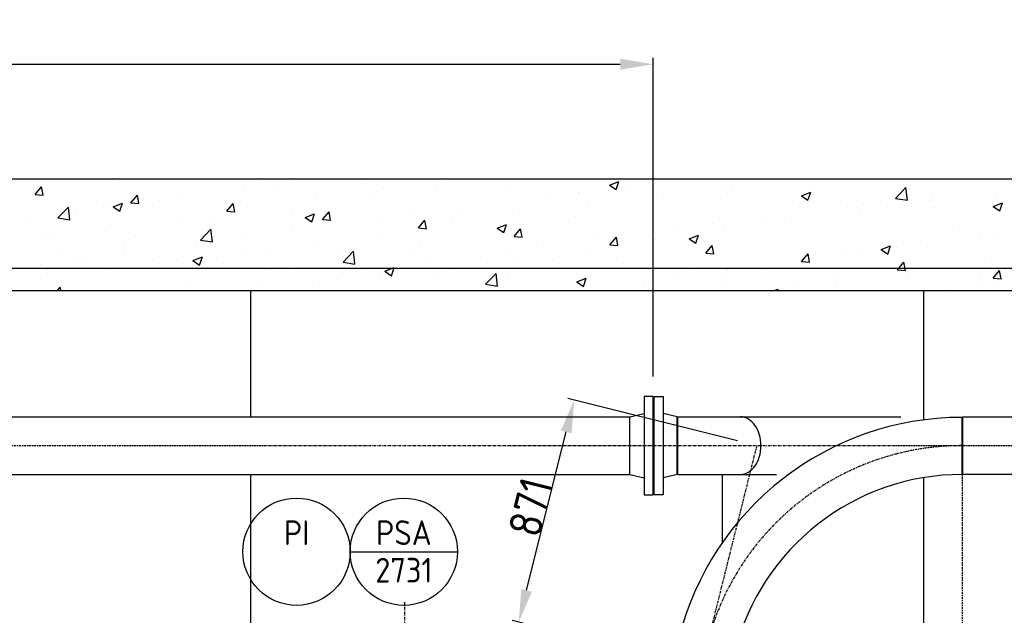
# Model space of a CAD drawing. Header units: metres. Extents: x -82085 to 58758, y -66901 to 95305.
# Tile 28 of 135: x 14634 to 18379, y -37003 to -34738. Entities that reach past the tile are written whole.
import ezdxf
from ezdxf.enums import TextEntityAlignment as Align

# ---------------------------------------------------------------- set-up
doc = ezdxf.new("R2010")
doc.units = ezdxf.units.M
doc.header["$MEASUREMENT"] = 0
doc.header["$PDSIZE"] = -1
doc.linetypes.add('CENTER-LN', pattern=[19, 10, -3, 3, -3])
doc.layers.get('0').update_dxf_attribs({"linetype": 'CONTINUOUS'})
doc.layers.get('DEFPOINTS').update_dxf_attribs({"linetype": 'CONTINUOUS'})
for name, color, linetype in [('3', 3, 'CONTINUOUS'), ('ARCERING', 10, 'CONTINUOUS'), ('CL', 1, 'CENTER-LN'), ('DIM', 10, 'CONTINUOUS'), ('GEBOUW', 7, 'CONTINUOUS')]:
    doc.layers.add(name, color=color, linetype=linetype)
doc.styles.add('ROMANS', font='iso.shx')
doc.styles.get("Standard").update_dxf_attribs({"font": 'iso.shx'})
doc.dimstyles.get("Standard").update_dxf_attribs({"dimtxt": 0.18, "dimasz": 0.18, "dimexe": 0.18, "dimexo": 0.0625, "dimgap": 0.09, "dimtad": 0, "dimtih": 1, "dimtoh": 1, "dimdec": 4, "dimzin": 0, "dimdsep": 46, "dimtxsty": 'Standard', "dimcen": 0.09, "dimadec": 0, "dimazin": 0, "dimtfac": 1, "dimtdec": 4, "dimtofl": 0, "dimtmove": 0, "dimatfit": 3, "dimfxl": 1, "dimtolj": 1, "dimtzin": 0, "dimarcsym": 0})

# ---------------------------------------------------------------- blocks, each defined once
blk = doc.blocks.new('*D501')
at = {"layer": 'DEFPOINTS', "color": 0, "transparency": 16777216}
for p in [(16743, -36184.4), (17437.3, -36357.8, -3239), (17226.2, -37202.7, -3239)]:
    blk.add_point(p, dxfattribs=at)
at = {"layer": 'DIM', "color": 0, "lineweight": -2, "transparency": 16777216}
for p, q in [((17364.5, -36339.7), (16718.7, -36178.4)), ((16562.2, -36908), (16712.7, -36305.7)), ((17153.4, -37184.6), (16507.7, -37023.2))]:
    blk.add_line(p, q, dxfattribs=at)
at = {"layer": 'DIM', "color": 0, "transparency": 16777216}
for points in [[(16692.5, -36300.6), (16732.9, -36310.7), (16743, -36184.4)], [(16542, -36903), (16582.4, -36913.1), (16531.9, -37029.3)]]:
    blk.add_solid(points, dxfattribs=at)
at = {"layer": 'DIM', "color": 0, "transparency": 16777216, "insert": (16576.8, -36591.7), "char_height": 125, "attachment_point": 5, "rotation": 75.9746}
blk.add_mtext('\\A1;871', dxfattribs=at)
blk = doc.blocks.new('*D510')
at = {"layer": 'DEFPOINTS', "color": 0, "transparency": 16777216}
for p in [(17043.3, -34907.4), (17043.3, -36170.3, -3239), (10412.3, -36357.8, -3239)]:
    blk.add_point(p, dxfattribs=at)
at = {"layer": 'DIM', "color": 0, "lineweight": -2, "transparency": 16777216}
for p, q in [((10412.3, -36282.8), (10412.3, -34882.4)), ((17043.3, -36095.3), (17043.3, -34882.4)), ((10537.3, -34907.4), (16918.3, -34907.4))]:
    blk.add_line(p, q, dxfattribs=at)
at = {"layer": 'DIM', "color": 0, "transparency": 16777216}
for points in [[(10537.3, -34886.5), (10537.3, -34928.2), (10412.3, -34907.4)], [(16918.3, -34886.5), (16918.3, -34928.2), (17043.3, -34907.4)]]:
    blk.add_solid(points, dxfattribs=at)
at = {"layer": 'DIM', "color": 0, "transparency": 16777216, "insert": (13727.8, -34819.9), "char_height": 125, "attachment_point": 5}
blk.add_mtext('\\A1;6631', dxfattribs=at)
blk = doc.blocks.new('*X456')
at = {"color": 0}
for p, q in [((16171.7, 5917.2, 3239), (16172.1, 5916.9, 3239)), ((16172.1, 5916.9, 3239), (16172.2, 5917.2, 3239)), ((14693, 5857.5, 3239), (14717.5, 5886.7, 3239)), ((14723.4, 5854.8, 3239), (14717.5, 5886.6, 3239)), ((14986.2, 5910.7, 3239), (14986.2, 5910.7, 3239)), ((15545.1, 5911.6, 3239), (15545.1, 5911.6, 3239)), ((15614.3, 5893.8, 3239), (15614.3, 5893.8, 3239)), ((15673.4, 5911.9, 3239), (15673.4, 5911.9, 3239)), ((15944.6, 5900.4, 3239), (15944.6, 5900.4, 3239)), ((16017.9, 5880.5, 3239), (16017.9, 5880.5, 3239)), ((16215.8, 5889, 3239), (16215.8, 5889, 3239)), ((16259.3, 5901.8, 3239), (16259.3, 5901.8, 3239)), ((16876.9, 5893.3, 3239), (16912.5, 5906.9, 3239)), ((16876.9, 5893.3, 3239), (16902.2, 5876.2, 3239)), ((16902.2, 5876.2, 3239), (16912.5, 5906.9, 3239)), ((16953.9, 5887.4, 3239), (16953.9, 5887.4, 3239)), ((17317.6, 5891.6, 3239), (17317.6, 5891.6, 3239)), ((17965.3, 5842.7, 3239), (18004.9, 5883.9, 3239)), ((18010.5, 5835.7, 3239), (18004.9, 5883.9, 3239)), ((14693, 5857.5, 3239), (14723.3, 5854.9, 3239)), ((14725.4, 5874.9, 3239), (14725.4, 5874.9, 3239)), ((15057.4, 5825.6, 3239), (15081.9, 5854.8, 3239)), ((15087.7, 5822.9, 3239), (15081.9, 5854.7, 3239)), ((15248.8, 5860.7, 3239), (15248.8, 5860.7, 3239)), ((15487.2, 5877, 3239), (15487.2, 5877, 3239)), ((15761.3, 5848, 3239), (15761.3, 5848, 3239)), ((15963.1, 5850.9, 3239), (15963.1, 5850.9, 3239)), ((16486.9, 5877.5, 3239), (16486.9, 5877.5, 3239)), ((16634.3, 5845.3, 3239), (16634.3, 5845.3, 3239)), ((16758.1, 5866, 3239), (16758.1, 5866, 3239)), ((16761.5, 5862, 3239), (16761.5, 5862, 3239)), ((17029.3, 5854.6, 3239), (17029.3, 5854.6, 3239)), ((17056.8, 5855.9, 3239), (17056.8, 5855.9, 3239)), ((17300.5, 5843.1, 3239), (17300.5, 5843.1, 3239)), ((17342.1, 5876.5, 3239), (17342.1, 5876.5, 3239)), ((17607, 5852.6, 3239), (17642.5, 5866.2, 3239)), ((17607, 5852.6, 3239), (17632.2, 5835.5, 3239)), ((17632.2, 5835.5, 3239), (17642.5, 5866.2, 3239)), ((17965.3, 5842.6, 3239), (18010.5, 5835.6, 3239)), ((18101, 5855.6, 3239), (18101, 5855.6, 3239)), ((18349.3, 5861.4, 3239), (18349.3, 5861.4, 3239)), ((14779.7, 5768.3, 3239), (14819.3, 5809.5, 3239)), ((14824.9, 5761.2, 3239), (14819.3, 5809.5, 3239)), ((14952.6, 5809.9, 3239), (14952.6, 5809.9, 3239)), ((14974, 5809.5, 3239), (14974, 5809.5, 3239)), ((14989.9, 5810.8, 3239), (15015.2, 5793.7, 3239)), ((14990, 5810.8, 3239), (15025.5, 5824.5, 3239)), ((15015.2, 5793.8, 3239), (15025.5, 5824.5, 3239)), ((15057.3, 5825.6, 3239), (15087.7, 5823, 3239)), ((15166.3, 5834.8, 3239), (15166.3, 5834.8, 3239)), ((15421.7, 5793.8, 3239), (15446.2, 5823, 3239)), ((15452.1, 5791, 3239), (15446.2, 5822.8, 3239)), ((15500.4, 5812.2, 3239), (15500.4, 5812.2, 3239)), ((16793, 5817.8, 3239), (16793, 5817.8, 3239)), ((17045.9, 5825.7, 3239), (17045.9, 5825.7, 3239)), ((17571.7, 5831.7, 3239), (17571.7, 5831.7, 3239)), ((17781.5, 5813.6, 3239), (17781.5, 5813.6, 3239)), ((17842.9, 5820.2, 3239), (17842.9, 5820.2, 3239)), ((17908.7, 5830.3, 3239), (17908.7, 5830.3, 3239)), ((18092.7, 5828.9, 3239), (18092.7, 5828.9, 3239)), ((18114, 5808.7, 3239), (18114, 5808.7, 3239)), ((18337, 5811.9, 3239), (18372.6, 5825.6, 3239)), ((18337, 5811.9, 3239), (18362.3, 5794.9, 3239)), ((18362.3, 5794.9, 3239), (18372.6, 5825.6, 3239)), ((14779.7, 5768.2, 3239), (14824.9, 5761.2, 3239)), ((14846.8, 5792.7, 3239), (14846.8, 5792.7, 3239)), ((15236.6, 5774.1, 3239), (15236.6, 5774.1, 3239)), ((15421.7, 5793.8, 3239), (15452.1, 5791.1, 3239)), ((15666.8, 5800, 3239), (15666.8, 5800, 3239)), ((15720, 5770.1, 3239), (15755.6, 5783.8, 3239)), ((15720, 5770.1, 3239), (15745.3, 5753.1, 3239)), ((15745.3, 5753.1, 3239), (15755.6, 5783.8, 3239)), ((15786.1, 5761.9, 3239), (15810.6, 5791.1, 3239)), ((15816.5, 5759.1, 3239), (15810.6, 5791, 3239)), ((16121.1, 5777.7, 3239), (16121.1, 5777.7, 3239)), ((16313.5, 5803.1, 3239), (16313.5, 5803.1, 3239)), ((16536.4, 5785.2, 3239), (16536.4, 5785.2, 3239)), ((16749.6, 5774.8, 3239), (16749.6, 5774.8, 3239)), ((17460.7, 5771.3, 3239), (17460.7, 5771.3, 3239)), ((17831.9, 5793.1, 3239), (17831.9, 5793.1, 3239)), ((14656.3, 5759, 3239), (14656.3, 5759, 3239)), ((14980, 5741.6, 3239), (14980, 5741.6, 3239)), ((15370.6, 5749.2, 3239), (15370.6, 5749.2, 3239)), ((15786.1, 5761.9, 3239), (15816.4, 5759.2, 3239)), ((15993.9, 5761, 3239), (15993.9, 5761, 3239)), ((16150.4, 5730, 3239), (16180.8, 5727.3, 3239)), ((16150.5, 5730, 3239), (16175, 5759.2, 3239)), ((16180.8, 5727.2, 3239), (16175, 5759.1, 3239)), ((16275.5, 5749.5, 3239), (16275.5, 5749.5, 3239)), ((16450.1, 5729.4, 3239), (16485.6, 5743.1, 3239)), ((16475.3, 5712.4, 3239), (16485.6, 5743.1, 3239)), ((17268.3, 5746, 3239), (17268.3, 5746, 3239)), ((17568, 5755, 3239), (17568, 5755, 3239)), ((14719.2, 5705.8, 3239), (14719.2, 5705.8, 3239)), ((15074.3, 5698.3, 3239), (15074.3, 5698.3, 3239)), ((15321.8, 5684.2, 3239), (15361.4, 5725.4, 3239)), ((15367, 5677.2, 3239), (15361.4, 5725.4, 3239)), ((15480.7, 5693.4, 3239), (15480.7, 5693.4, 3239)), ((15673.1, 5718.7, 3239), (15673.1, 5718.7, 3239)), ((16011.7, 5711.4, 3239), (16011.7, 5711.4, 3239)), ((16450.1, 5729.4, 3239), (16475.3, 5712.4, 3239)), ((16453.3, 5724, 3239), (16453.3, 5724, 3239)), ((16514.8, 5698.1, 3239), (16539.3, 5727.3, 3239)), ((16514.8, 5698.1, 3239), (16545.2, 5695.5, 3239)), ((16545.2, 5695.4, 3239), (16539.3, 5727.2, 3239)), ((16879.2, 5666.3, 3239), (16903.7, 5695.4, 3239)), ((16909.6, 5663.5, 3239), (16903.7, 5695.3, 3239)), ((17141.1, 5729.2, 3239), (17141.1, 5729.2, 3239)), ((17180.1, 5688.7, 3239), (17215.7, 5702.4, 3239)), ((17205.4, 5671.7, 3239), (17215.7, 5702.4, 3239)), ((17311.5, 5722.5, 3239), (17311.5, 5722.5, 3239)), ((18209.9, 5726, 3239), (18209.9, 5726, 3239)), ((18288.2, 5697.5, 3239), (18288.2, 5697.5, 3239)), ((18343.1, 5692.3, 3239), (18343.1, 5692.3, 3239)), ((14760.9, 5686.7, 3239), (14760.9, 5686.7, 3239)), ((15032.1, 5675.2, 3239), (15032.1, 5675.2, 3239)), ((15303.3, 5663.7, 3239), (15303.3, 5663.7, 3239)), ((15321.9, 5684.1, 3239), (15367, 5677.1, 3239)), ((15353.5, 5676.7, 3239), (15353.5, 5676.7, 3239)), ((15755.1, 5678.9, 3239), (15755.1, 5678.9, 3239)), ((16157.1, 5673.1, 3239), (16157.1, 5673.1, 3239)), ((16627.9, 5661.7, 3239), (16627.9, 5661.7, 3239)), ((16820.3, 5687, 3239), (16820.3, 5687, 3239)), ((16879.2, 5666.2, 3239), (16909.5, 5663.6, 3239)), ((17050.6, 5686.7, 3239), (17050.6, 5686.7, 3239)), ((17180.1, 5688.7, 3239), (17205.4, 5671.7, 3239)), ((17243.6, 5634.4, 3239), (17268.1, 5663.6, 3239)), ((17273.9, 5631.6, 3239), (17268.1, 5663.4, 3239)), ((17910.2, 5648.1, 3239), (17945.8, 5661.7, 3239)), ((17913.7, 5675.1, 3239), (17913.7, 5675.1, 3239)), ((17935.5, 5631, 3239), (17945.8, 5661.7, 3239)), ((17967.4, 5655.3, 3239), (17967.4, 5655.3, 3239)), ((18086.5, 5659.8, 3239), (18086.5, 5659.8, 3239)), ((14778, 5647.5, 3239), (14778, 5647.5, 3239)), ((14868, 5618.4, 3239), (14868, 5618.4, 3239)), ((15032.7, 5634.4, 3239), (15032.7, 5634.4, 3239)), ((15293.2, 5606.3, 3239), (15328.8, 5619.9, 3239)), ((15318.5, 5589.2, 3239), (15328.8, 5619.9, 3239)), ((15494.3, 5643.1, 3239), (15494.3, 5643.1, 3239)), ((15574.5, 5652.3, 3239), (15574.5, 5652.3, 3239)), ((15845.7, 5640.8, 3239), (15845.7, 5640.8, 3239)), ((15860.8, 5622.3, 3239), (15860.8, 5622.3, 3239)), ((15864, 5600.1, 3239), (15903.6, 5641.3, 3239)), ((15909.2, 5593.1, 3239), (15903.6, 5641.3, 3239)), ((16116.8, 5629.4, 3239), (16116.8, 5629.4, 3239)), ((16388, 5617.9, 3239), (16388, 5617.9, 3239)), ((16500.7, 5644.9, 3239), (16500.7, 5644.9, 3239)), ((16786.8, 5648.7, 3239), (16786.8, 5648.7, 3239)), ((17243.5, 5634.4, 3239), (17273.9, 5631.7, 3239)), ((17608, 5602.5, 3239), (17632.4, 5631.7, 3239)), ((17617.4, 5624.3, 3239), (17617.4, 5624.3, 3239)), ((17638.3, 5599.7, 3239), (17632.4, 5631.6, 3239)), ((17775, 5629.9, 3239), (17775, 5629.9, 3239)), ((17825.7, 5624, 3239), (17825.7, 5624, 3239)), ((17910.2, 5648.1, 3239), (17935.5, 5631, 3239)), ((14713.1, 5592.4, 3239), (14713.1, 5592.4, 3239)), ((14840.3, 5609.1, 3239), (14840.3, 5609.1, 3239)), ((15139.2, 5607, 3239), (15139.2, 5607, 3239)), ((15230.4, 5605, 3239), (15230.4, 5605, 3239)), ((15293.2, 5606.3, 3239), (15318.4, 5589.2, 3239)), ((15410.4, 5595.5, 3239), (15410.4, 5595.5, 3239)), ((15681.6, 5584, 3239), (15681.6, 5584, 3239)), ((15864, 5600, 3239), (15909.2, 5593, 3239)), ((16179.9, 5602.7, 3239), (16179.9, 5602.7, 3239)), ((16269.4, 5580.4, 3239), (16269.4, 5580.4, 3239)), ((16530.2, 5616.1, 3239), (16530.2, 5616.1, 3239)), ((16659.2, 5606.5, 3239), (16659.2, 5606.5, 3239)), ((16930.4, 5595, 3239), (16930.4, 5595, 3239)), ((17201.6, 5583.5, 3239), (17201.6, 5583.5, 3239)), ((17561.9, 5585.9, 3239), (17561.9, 5585.9, 3239)), ((17607.9, 5602.5, 3239), (17638.3, 5599.8, 3239)), ((17647.8, 5613.2, 3239), (17647.8, 5613.2, 3239)), ((17972.3, 5570.6, 3239), (17996.8, 5599.8, 3239)), ((18002.7, 5567.8, 3239), (17996.8, 5599.7, 3239)), ((18331.6, 5614.4, 3239), (18331.6, 5614.4, 3239)), ((14973.8, 5572.5, 3239), (14973.8, 5572.5, 3239)), ((15564.6, 5571.4, 3239), (15564.6, 5571.4, 3239)), ((15860.3, 5560.6, 3239), (15860.3, 5560.6, 3239)), ((15952.8, 5572.6, 3239), (15952.8, 5572.6, 3239)), ((15987.5, 5577.4, 3239), (15987.5, 5577.4, 3239)), ((16005.5, 5542.3, 3239), (16005.5, 5542.3, 3239)), ((16023.2, 5565.6, 3239), (16058.8, 5579.2, 3239)), ((16023.2, 5565.6, 3239), (16048.5, 5548.5, 3239)), ((16048.5, 5548.5, 3239), (16058.8, 5579.2, 3239)), ((16224, 5561.1, 3239), (16224, 5561.1, 3239)), ((16406.2, 5516, 3239), (16445.7, 5557.2, 3239)), ((16451.3, 5509, 3239), (16445.7, 5557.2, 3239)), ((16495.1, 5549.7, 3239), (16495.1, 5549.7, 3239)), ((17134.6, 5545.6, 3239), (17134.6, 5545.6, 3239)), ((17305.3, 5553.4, 3239), (17305.3, 5553.4, 3239)), ((17321.1, 5573.4, 3239), (17321.1, 5573.4, 3239)), ((17327, 5571, 3239), (17327, 5571, 3239)), ((17472.7, 5572.1, 3239), (17472.7, 5572.1, 3239)), ((17743.9, 5560.6, 3239), (17743.9, 5560.6, 3239)), ((17972.3, 5570.6, 3239), (18002.6, 5568, 3239)), ((18015.1, 5549.2, 3239), (18015.1, 5549.2, 3239)), ((18035.4, 5563.6, 3239), (18035.4, 5563.6, 3239)), ((18336.7, 5538.7, 3239), (18361.2, 5567.9, 3239)), ((18367, 5536, 3239), (18361.2, 5567.8, 3239)), ((14713, 5536.7, 3239), (14713, 5536.7, 3239)), ((15268.3, 5520.6, 3239), (15268.3, 5520.6, 3239)), ((15539.5, 5518.4, 3239), (15539.5, 5518.4, 3239)), ((15748.9, 5509.8, 3239), (15748.9, 5509.8, 3239)), ((16406.2, 5516, 3239), (16451.4, 5509, 3239)), ((16753.3, 5524.9, 3239), (16788.9, 5538.6, 3239)), ((16753.3, 5524.9, 3239), (16778.6, 5507.8, 3239)), ((16766.3, 5538.2, 3239), (16766.3, 5538.2, 3239)), ((16778.6, 5507.9, 3239), (16788.9, 5538.6, 3239)), ((17007.4, 5528.9, 3239), (17007.4, 5528.9, 3239)), ((17024.9, 5522.6, 3239), (17024.9, 5522.6, 3239)), ((17037.5, 5526.8, 3239), (17037.5, 5526.8, 3239)), ((17044.4, 5517.6, 3239), (17044.4, 5517.6, 3239)), ((17308.7, 5515.3, 3239), (17308.7, 5515.3, 3239)), ((17739.1, 5512.7, 3239), (17739.1, 5512.7, 3239)), ((18281.8, 5513.9, 3239), (18281.8, 5513.9, 3239)), ((18286.3, 5537.7, 3239), (18286.3, 5537.7, 3239)), ((18336.7, 5538.7, 3239), (18367, 5536.1, 3239)), ((18337, 5523.2, 3239), (18337, 5523.2, 3239)), ((14777.6, 5492.2, 3239), (14788, 5504.6, 3239)), ((14790.3, 5492.2, 3239), (14788, 5504.5, 3239)), ((15347.1, 5493.1, 3239), (15347.1, 5493.1, 3239)), ((17504.1, 5492.2, 3239), (17518.9, 5497.9, 3239)), ((17517, 5492.2, 3239), (17518.9, 5497.9, 3239)), ((17579.9, 5503.8, 3239), (17579.9, 5503.8, 3239)), ((17851, 5492.4, 3239), (17851, 5492.4, 3239)), ((18154.6, 5497.1, 3239), (18154.6, 5497.1, 3239))]:
    blk.add_line(p, q, dxfattribs=at)
blk = doc.blocks.new('*D494')
at = {"layer": 'DEFPOINTS', "color": 0, "transparency": 16777216}
for p in [(10407.9, -36375.3, -3239), (10407.9, -36375.3, -3239), (31013.5, -36375.3, -3239), (10103.9, -36746.1), (9966.4, -38142.7)]:
    blk.add_point(p, dxfattribs=at)
at = {"layer": 'DIM', "color": 0, "lineweight": -2, "transparency": 16777216}
blk.add_line((10332.9, -36375.3), (9903.4, -36375.3), dxfattribs=at)
blk.add_arc((10407.9, -36375.3), 479.5, 194.9793, 240.9953, dxfattribs=at)
at = {"layer": 'DIM', "color": 0, "transparency": 16777216}
for points in [[(9924, -36502), (9965.3, -36496.5), (9928.4, -36375.3)], [(10183, -36775.3), (10167.8, -36814), (10291.7, -36840.5)]]:
    blk.add_solid(points, dxfattribs=at)
at = {"layer": 'DIM', "color": 0, "transparency": 16777216, "insert": (10162.7, -36530.4), "char_height": 125, "attachment_point": 5, "rotation": 302.3268}
blk.add_mtext('\\A1;76°', dxfattribs=at)

msp = doc.modelspace()

# ---------------------------------------------------------------- linework, layer by layer
msp.add_line((17306.21299, -36467.3911, 3238.98623), (17306.21299, -36725.84599, 3238.98623))
at = {"layer": '3'}
for p, q in [((11193.17975, -36248.2911, 3238.98623), (16953.25065, -36248.2911, 3238.98623)), ((16953.25065, -36248.2911, 3238.98623), (16953.25065, -36467.3911, 3238.98623)), ((16955.25065, -36248.2911, 3238.98623), (17009.25065, -36235.8411, 3238.98623)), ((16955.25065, -36467.3911, 3238.98623), (16955.25065, -36248.2911, 3238.98623)), ((17135.25065, -36248.2911, 3238.98623), (17081.25065, -36235.8411, 3238.98623)), ((17135.25065, -36467.3911, 3238.98623), (17135.25065, -36248.2911, 3238.98623)), ((17137.25065, -36467.3911, 3238.98623), (17137.25065, -36248.2911, 3238.98623)), ((17137.25065, -36248.2911, 3238.98623), (17984.93083, -36248.2911, 3238.98623)), ((18218.17975, -36467.3911, 3238.98623), (18218.17975, -36248.2911, 3238.98623)), ((18220.17975, -36248.2911, 3238.98623), (21865.60688, -36248.2911, 3238.98623)), ((18220.17975, -36248.2911, 3238.98623), (18220.17975, -36467.3911, 3238.98623)), ((11193.17975, -36467.3911, 3238.98623), (16953.25065, -36467.3911, 3238.98623)), ((16955.25065, -36467.3911, 3238.98623), (17009.25065, -36479.8411, 3238.98623)), ((17135.25065, -36467.3911, 3238.98623), (17081.25065, -36479.8411, 3238.98623)), ((17137.25065, -36467.3911, 3238.98623), (17512.86429, -36467.3911, 3238.98623)), ((21865.60688, -36467.3911, 3238.98623), (18218.17975, -36467.3911, 3238.98623))]:
    msp.add_line(p, q, dxfattribs=at)
at = {"layer": '3', "elevation": 3238.98623}
for points in [[(17043.25065, -36545.3411), (17043.25065, -36170.3411), (17009.25065, -36170.3411), (17009.25065, -36545.3411)], [(17047.25065, -36545.3411), (17047.25065, -36170.3411), (17081.25065, -36170.3411), (17081.25065, -36545.3411)]]:
    msp.add_lwpolyline(points, close=True, dxfattribs=at)
msp.add_lwpolyline([(17375.88946, -36467.3911, 0.1332561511), (17404.02434, -36459.75725, 0.1067562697), (17430.66446, -36435.30464, 0.0828275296), (17447.12818, -36401.23971, 0.0713517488), (17453.353, -36357.8411, 0.0713517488), (17447.12818, -36314.44248, 0.0828275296), (17430.66446, -36280.37755, 0.1067562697), (17404.02434, -36255.92494, 0.1332561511), (17375.88946, -36248.2911, 0.1332561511)], format="xyb", dxfattribs=at)
at = {"layer": '3'}
for centre, radius in [((18217.71483, -37359.70231, 3238.98623), 1109.55), ((18218.17975, -37357.8411, 3238.98623), 890.45)]:
    msp.add_arc(centre, radius, 90, 165.97462693, dxfattribs=at)
at = {"layer": 'CL'}
for p, q in [((18218.17975, -36248.2911, 3238.98623), (18218.17975, -37357.8411, 3238.98623)), ((10412.25065, -36357.8411, 3238.98623), (31017.87142, -36357.8411, 3238.98623)), ((17437.25065, -36357.8411, 3238.98623), (16988.73182, -38153.36411, 3238.98623)), ((16098.25271, -36952.56701, 3238.98623), (16098.25271, -38262.91411, 3238.98623))]:
    msp.add_line(p, q, dxfattribs=at)
msp.add_arc((18218.17975, -37357.8411, 3238.98623), 1000, 90, 165.97462693, dxfattribs=at)
at = {"layer": 'GEBOUW'}
for p, q in [((2117.12319, -35342.8411, 3238.98623), (30656.68034, -35342.8411, 3238.98623)), ((2117.12319, -35682.8411, 3238.98623), (30956.68034, -35682.8411, 3238.98623)), ((2117.12319, -35767.8411, 3238.98623), (30956.68034, -35767.8411, 3238.98623)), ((15511.68034, -35767.8411, 3238.98623), (15511.67978, -36248.2911, 3238.98623)), ((18071.68034, -35767.8411, 3238.98623), (18071.68034, -36259.80452, 3238.98623)), ((15511.67952, -36467.3911, 3238.98623), (15511.67776, -37983.15801, 3238.98623)), ((18071.68034, -36479.52502, 3238.98623), (18071.68034, -38657.8411, 3238.98623)), ((15891.09123, -36761.16855, 3238.98623), (16299.11306, -36761.16855, 3238.98623))]:
    msp.add_line(p, q, dxfattribs=at)
for centre in [(15687.08031, -36761.16855, 3238.98623), (16095.10214, -36761.16855, 3238.98623)]:
    msp.add_circle(centre, 204.01092, dxfattribs=at)

# ---------------------------------------------------------------- block references
at = {"layer": 'ARCERING'}
msp.add_blockref('*X456', (0, -41260.00793, 3238.98623), dxfattribs=at)

# ---------------------------------------------------------------- texts
at = {"layer": 'GEBOUW', "style": 'ROMANS'}
for s, p in [('PI', (15687.2871, -36688.94904, 3238.98623)), ('PSA', (16095.30893, -36688.94904, 3238.98623)), ('2731', (16095.30893, -36831.35462, 3238.98623))]:
    msp.add_text(s, height=93.75, dxfattribs=at).set_placement(p, align=Align.MIDDLE)

# ---------------------------------------------------------------- dimensions: what is measured, and where the dimension line sits
at = {"layer": 'DIM'}
dim = msp.add_linear_dim(base=(17043.25065, -34907.35076, 3238.98623), p1=(10412.25065, -36357.8411), p2=(17043.25065, -36170.3411), dimstyle='Standard', override={"dimtxt": 125, "dimasz": 125, "dimexe": 25, "dimexo": 75, "dimgap": 25, "dimtad": 1, "dimtih": 0, "dimtoh": 0, "dimdec": 0, "dimzin": 3, "dimcen": 0, "dimtfac": 0.008, "dimtdec": 0, "dimtmove": 0, "dimtzin": 3}, dxfattribs=at)
dim.commit()
dim.dimension.update_dxf_attribs({"geometry": '*D510', "text_midpoint": (13727.75065, -34819.85076, 3238.98623)})
dim = msp.add_aligned_dim(p1=(17226.19939, -37202.72733), p2=(17437.25065, -36357.8411), distance=715.58844, dimstyle='Standard', override={"dimtxt": 125, "dimasz": 125, "dimexe": 25, "dimexo": 75, "dimgap": 0, "dimtad": 1, "dimtih": 0, "dimtoh": 0, "dimdec": 0, "dimzin": 3, "dimcen": 0, "dimtfac": 0.008, "dimtdec": 0, "dimtmove": 2, "dimtzin": 3}, dxfattribs=at)
dim.commit()
dim.dimension.update_dxf_attribs({"geometry": '*D501', "text_midpoint": (16576.83256, -36591.71327, 3238.98623)})
dim = msp.add_angular_dim_2l(base=(10103.86404, -36746.08565), line1=((10407.88832, -36375.30449), (9966.39769, -38142.69204, 3238.98623)), line2=((10407.88832, -36375.30449), (31013.50909, -36375.30449)), dimstyle='Standard', override={"dimtxt": 125, "dimasz": 125, "dimexe": 25, "dimexo": 75, "dimgap": 0, "dimtad": 1, "dimtih": 0, "dimtoh": 0, "dimdec": 0, "dimzin": 3, "dimcen": 0, "dimtfac": 0.008, "dimtdec": 0, "dimtmove": 2, "dimtzin": 3}, dxfattribs=at)
dim.commit()
dim.dimension.update_dxf_attribs({"geometry": '*D494', "text_midpoint": (10162.73224, -36530.44637, 3238.98623), "dimtype": 162})

doc.saveas('drawing.dxf')
